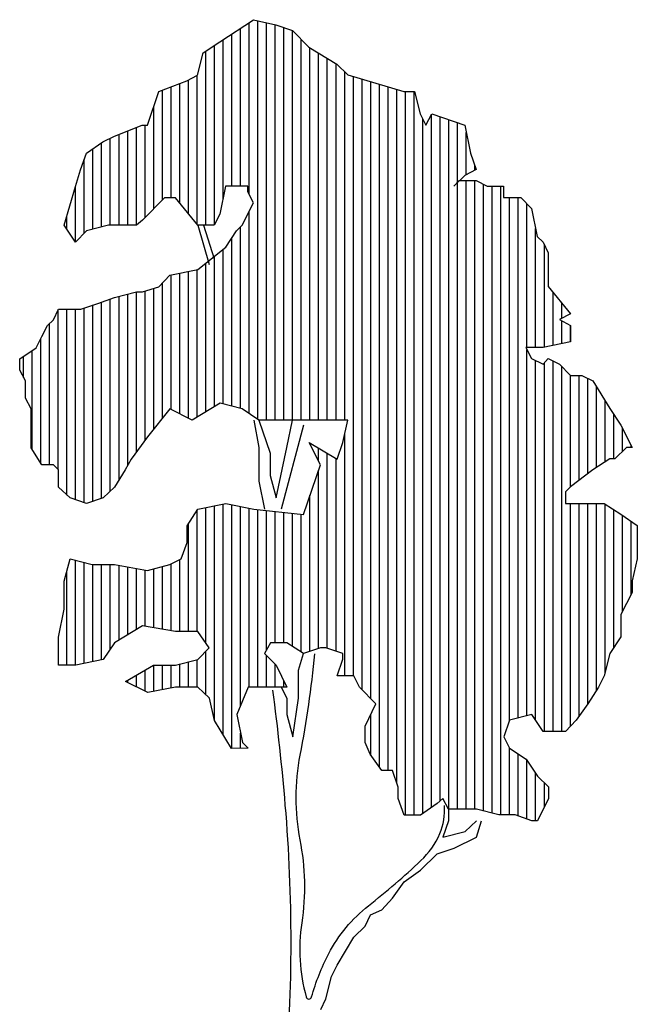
# Model space of a CAD drawing. Extents: x -1.9 to 20.9, y 2.3 to 17.
# Tile 12 of 12: x 18.1 to 20.9, y 11 to 15.6. Entities that reach past the tile are written whole.
import ezdxf

# ---------------------------------------------------------------- set-up
doc = ezdxf.new("R2010")
doc.units = 0
doc.header["$MEASUREMENT"] = 0
doc.layers.get('0').update_dxf_attribs({"linetype": 'CONTINUOUS'})

# ---------------------------------------------------------------- blocks, each defined once
blk = doc.blocks.new('*X0')
at = {"color": 0}
for p, q in [((14.64, 7.5934), (14.64, 8.5128)), ((14.6, 8.1311), (14.6, 8.4952)), ((14.62, 8.1123), (14.62, 8.5084)), ((14.66, 7.5919), (14.66, 8.5082)), ((14.68, 7.592), (14.68, 8.5036)), ((14.7, 7.592), (14.7, 8.4969)), ((14.72, 7.592), (14.72, 8.4896)), ((14.56, 8.1031), (14.56, 8.4688)), ((14.58, 8.1311), (14.58, 8.482)), ((14.74, 7.592), (14.74, 8.4696)), ((14.52, 8.0417), (14.52, 8.4425)), ((14.54, 8.0429), (14.54, 8.4556)), ((14.76, 7.592), (14.76, 8.4506)), ((14.78, 7.592), (14.78, 8.4383)), ((14.8, 7.592), (14.8, 8.4261)), ((14.82, 7.592), (14.82, 8.4138)), ((14.48, 8.0678), (14.48, 8.3763)), ((14.5, 8.0433), (14.5, 8.3869)), ((14.84, 7.592), (14.84, 8.3946)), ((14.86, 7.003), (14.86, 8.3838)), ((14.88, 6.9706), (14.88, 8.3779)), ((14.42, 8.0996), (14.42, 8.3526)), ((14.44, 8.1047), (14.44, 8.3603)), ((14.46, 8.0924), (14.46, 8.368)), ((14.9, 6.9506), (14.9, 8.372)), ((14.92, 6.7924), (14.92, 8.3661)), ((14.94, 6.7847), (14.94, 8.3602)), ((14.96, 6.7565), (14.96, 8.3543)), ((14.98, 6.6822), (14.98, 8.3496)), ((15, 6.6822), (15, 8.3496)), ((14.4, 8.0796), (14.4, 8.3147)), ((15.02, 6.6858), (15.02, 8.2864)), ((15.04, 6.6997), (15.04, 8.2976)), ((15.06, 6.7149), (15.06, 8.2916)), ((15.08, 6.6954), (15.08, 8.2847)), ((14.36, 8.0416), (14.36, 8.2664)), ((14.38, 8.0596), (14.38, 8.2717)), ((15.1, 8.1406), (15.1, 8.2778)), ((14.3, 8.0416), (14.3, 8.2421)), ((14.32, 8.0416), (14.32, 8.2509)), ((14.34, 8.0416), (14.34, 8.2587)), ((15.12, 8.158), (15.12, 8.2554)), ((14.26, 8.0323), (14.26, 8.2177)), ((14.28, 8.0375), (14.28, 8.2316)), ((14.24, 8.0232), (14.24, 8.1933)), ((15.14, 8.168), (15.14, 8.1782)), ((14.22, 8.002), (14.22, 8.1312)), ((15.1, 6.6954), (15.1, 8.1396)), ((15.12, 6.6954), (15.12, 8.1446)), ((15.14, 6.6954), (15.14, 8.1446)), ((15.16, 6.6912), (15.16, 8.1356)), ((15.18, 6.6861), (15.18, 8.1314)), ((15.2, 6.6823), (15.2, 8.1314)), ((15.22, 6.9006), (15.22, 8.105)), ((15.24, 6.9058), (15.24, 8.105)), ((15.26, 7.7593), (15.26, 8.0907)), ((14.2, 8.032), (14.2, 8.0634)), ((14.62, 7.6073), (14.62, 8.0732)), ((14.6, 7.6193), (14.6, 8.0379)), ((15.28, 7.7593), (15.28, 8.034)), ((14.58, 7.6245), (14.58, 8.0122)), ((15.3, 7.7599), (15.3, 7.996)), ((14.54, 7.6236), (14.54, 7.9699)), ((14.56, 7.6296), (14.56, 7.9858)), ((14.52, 7.6113), (14.52, 7.954)), ((14.44, 7.6167), (14.44, 7.9266)), ((14.46, 7.6064), (14.46, 7.9307)), ((14.48, 7.5961), (14.48, 7.9348)), ((14.5, 7.5991), (14.5, 7.9389)), ((14.42, 7.5968), (14.42, 7.908)), ((14.32, 7.4545), (14.32, 7.8773)), ((14.34, 7.4879), (14.34, 7.8825)), ((14.36, 7.519), (14.36, 7.8876)), ((14.38, 7.546), (14.38, 7.8897)), ((14.4, 7.5717), (14.4, 7.8958)), ((15.32, 7.7641), (15.32, 7.8861)), ((14.26, 7.405), (14.26, 7.8576)), ((14.28, 7.4119), (14.28, 7.8644)), ((14.3, 7.4288), (14.3, 7.8713)), ((15.34, 7.8263), (15.34, 7.8615)), ((14.18, 7.4781), (14.18, 7.8471)), ((14.2, 7.4196), (14.2, 7.8482)), ((14.22, 7.4085), (14.22, 7.8482)), ((14.24, 7.4016), (14.24, 7.8509)), ((15.36, 7.8369), (15.36, 7.837)), ((14.16, 7.4892), (14.16, 7.8145)), ((15.34, 7.7683), (15.34, 7.8212)), ((15.36, 7.7725), (15.36, 7.8106)), ((14.14, 7.4932), (14.14, 7.7803)), ((14.1, 7.6908), (14.1, 7.7396)), ((14.12, 7.5249), (14.12, 7.7527)), ((15.26, 6.911), (15.26, 7.7545)), ((15.28, 6.9004), (15.28, 7.7297)), ((15.3, 6.8743), (15.3, 7.7245)), ((15.32, 6.8743), (15.32, 7.7288)), ((15.34, 6.8743), (15.34, 7.7161)), ((15.36, 7.4382), (15.36, 7.6949)), ((15.38, 7.4537), (15.38, 7.6948)), ((15.4, 7.4691), (15.4, 7.6885)), ((15.42, 7.4834), (15.42, 7.6691)), ((15.44, 7.496), (15.44, 7.6365)), ((15.46, 7.5029), (15.46, 7.6049)), ((14.84, 7.003), (14.84, 7.5601)), ((15.48, 7.5202), (15.48, 7.5726)), ((14.76, 7.5367), (14.76, 7.5395)), ((15.5, 7.5293), (15.5, 7.5338)), ((14.78, 7.4978), (14.78, 7.5277)), ((14.8, 7.0662), (14.8, 7.5159)), ((14.82, 7.0595), (14.82, 7.5041)), ((14.78, 7.0659), (14.78, 7.4769)), ((14.56, 6.8676), (14.56, 7.3987)), ((14.76, 7.0592), (14.76, 7.419)), ((15.36, 6.8862), (15.36, 7.4003)), ((15.38, 6.9099), (15.38, 7.4003)), ((15.4, 6.9388), (15.4, 7.4003)), ((15.42, 6.9694), (15.42, 7.4003)), ((15.44, 7.0108), (15.44, 7.399)), ((14.5, 7.1054), (14.5, 7.3843)), ((14.52, 7.079), (14.52, 7.3905)), ((14.54, 6.9001), (14.54, 7.3946)), ((14.58, 6.8358), (14.58, 7.3971)), ((14.6, 6.9346), (14.6, 7.393)), ((14.62, 6.9765), (14.62, 7.3889)), ((14.64, 6.9765), (14.64, 7.3858)), ((14.66, 7.0625), (14.66, 7.3838)), ((14.68, 7.0791), (14.68, 7.3817)), ((14.7, 7.0791), (14.7, 7.3797)), ((14.72, 7.0705), (14.72, 7.3777)), ((14.74, 7.0575), (14.74, 7.3756)), ((15.46, 7.068), (15.46, 7.3859)), ((14.48, 7.1054), (14.48, 7.3537)), ((15.48, 7.1515), (15.48, 7.3727)), ((15.5, 7.1905), (15.5, 7.3588)), ((14.22, 7.0276), (14.22, 7.269)), ((14.24, 7.0317), (14.24, 7.2639)), ((14.46, 7.1054), (14.46, 7.2707)), ((14.2, 7.0276), (14.2, 7.2446)), ((14.26, 7.0359), (14.26, 7.2591)), ((14.28, 7.0401), (14.28, 7.2592)), ((14.3, 7.0648), (14.3, 7.2592)), ((14.32, 7.0852), (14.32, 7.2574)), ((14.34, 7.0975), (14.34, 7.2539)), ((14.36, 7.1098), (14.36, 7.2505)), ((14.38, 7.1175), (14.38, 7.247)), ((14.4, 7.1141), (14.4, 7.2497)), ((14.42, 7.1106), (14.42, 7.2548)), ((14.44, 7.1072), (14.44, 7.2606)), ((14.52, 6.9597), (14.52, 7.0592)), ((14.48, 6.9765), (14.48, 7.0353)), ((14.5, 6.9765), (14.5, 7.0405)), ((14.66, 6.9765), (14.66, 7.0498)), ((14.38, 6.9676), (14.38, 7.0164)), ((14.4, 6.9672), (14.4, 7.0277)), ((14.42, 6.9709), (14.42, 7.0277)), ((14.44, 6.9745), (14.44, 7.0277)), ((14.46, 6.9764), (14.46, 7.0302)), ((14.68, 6.9765), (14.68, 7.0298)), ((14.34, 6.987), (14.34, 6.9927)), ((14.36, 6.9773), (14.36, 7.0045)), ((14.7, 6.9766), (14.7, 6.9908)), ((14.9, 6.8212), (14.9, 6.9137)), ((14.6, 6.8358), (14.6, 6.8705)), ((15.22, 6.6823), (15.22, 6.836)), ((15.24, 6.6799), (15.24, 6.8229)), ((15.26, 6.673), (15.26, 6.8081)), ((15.28, 6.6691), (15.28, 6.7781)), ((15.3, 6.7014), (15.3, 6.756))]:
    blk.add_line(p, q, dxfattribs=at)
blk = doc.blocks.new('A$C32E078A5')
at = {"color": 7}
for p, q in [((22.1165, 4.0447), (22.1399, 4.1209)), ((22.0139, 3.9948), (22.1165, 4.0447)), ((21.9348, 3.9684), (22.0139, 3.9948)), ((21.8586, 3.8922), (21.9348, 3.9684)), ((21.7825, 3.8394), (21.8586, 3.8922)), ((21.7298, 3.7632), (21.7825, 3.8394)), ((21.68, 3.7104), (21.7298, 3.7632)), ((21.6038, 3.6342), (21.6272, 3.6869)), ((21.6272, 3.6869), (21.68, 3.7104)), ((21.5511, 3.5843), (21.6038, 3.6342)), ((21.4749, 3.4553), (21.5511, 3.5843)), ((21.4486, 3.4026), (21.4749, 3.4553)), ((21.4223, 3.3), (21.4486, 3.4026)), ((21.3988, 3.2502), (21.4223, 3.3))]:
    blk.add_line(p, q, dxfattribs=at)
at = {"color": 80}
blk.add_lwpolyline([(21.4215, 4.9177), (21.3981, 4.9176), (21.3981, 4.9176), (21.319, 4.8912), (21.2428, 4.941), (21.1666, 4.941), (21.1402, 4.8912), (21.193, 4.8384), (21.2429, 4.7359), (21.1667, 4.7358), (21.0641, 4.7358), (21.0114, 4.6098), (21.0378, 4.4808), (21.0642, 4.4545), (20.988, 4.4544), (20.9088, 4.5833), (20.8854, 4.6859), (20.859, 4.7123), (20.8326, 4.7357), (20.73, 4.7357), (20.6011, 4.7121), (20.4985, 4.7619), (20.6274, 4.8382), (20.73, 4.8382), (20.8325, 4.8646), (20.8852, 4.9174), (20.8325, 4.9936), (20.7299, 4.9935), (20.5775, 5.0198), (20.4486, 4.9407), (20.3959, 4.8644), (20.2699, 4.838), (20.1907, 4.838), (20.1907, 4.9669), (20.217, 5.0959), (20.217, 5.2248), (20.2433, 5.3274), (20.3459, 5.3011), (20.4484, 5.3011), (20.6008, 5.2748), (20.7034, 5.3012), (20.7561, 5.3276), (20.7825, 5.4038), (20.7824, 5.48), (20.8322, 5.5562), (20.9611, 5.5827), (21.0901, 5.5564), (21.3187, 5.533), (21.3977, 5.7616), (21.3449, 5.8642), (21.4739, 5.788), (21.5002, 5.8643), (21.5236, 5.9668), (21.4211, 5.9668), (21.3449, 5.9667), (21.1925, 5.9667), (21.1134, 5.9666), (21.0371, 6.0194), (20.9346, 6.0457), (20.8057, 5.9665), (20.7031, 6.0192), (20.6005, 5.8902), (20.5244, 5.7876), (20.5244, 5.7876), (20.498, 5.7378), (20.4483, 5.6586), (20.3955, 5.6088), (20.3194, 5.5824), (20.2432, 5.6087), (20.1904, 5.6585), (20.1904, 5.7113), (20.1903, 5.7376), (20.1669, 5.7611), (20.1141, 5.7611), (20.0643, 5.8402), (20.0643, 5.8636), (20.0642, 5.9662), (20.0642, 5.9662), (20.0642, 6.0189), (20.0378, 6.0687), (20.0378, 6.1479), (20.0114, 6.1977), (20.0114, 6.2504), (20.0875, 6.3003), (20.1139, 6.353), (20.1402, 6.4029), (20.1666, 6.4292), (20.19, 6.4791), (20.2164, 6.4791), (20.2926, 6.4791), (20.3717, 6.5055), (20.4479, 6.5319), (20.5504, 6.5584), (20.5768, 6.5584), (20.653, 6.5818), (20.7028, 6.6346), (20.8317, 6.6611), (20.9606, 6.7637), (21.0104, 6.8399), (21.0368, 6.8663), (21.0895, 6.9689), (21.0631, 7.0187), (21.0631, 7.0451), (20.9605, 7.045), (20.9342, 6.9161), (20.9078, 6.8662), (20.8316, 6.8662), (20.729, 6.9922), (20.6792, 6.9921), (20.5767, 6.8895), (20.5503, 6.8661), (20.4975, 6.866), (20.4477, 6.866), (20.4477, 6.866), (20.4213, 6.866), (20.3188, 6.8396), (20.269, 6.7868), (20.2162, 6.8659), (20.2162, 6.8659), (20.2689, 7.0447), (20.2689, 7.0447), (20.2923, 7.1209), (20.3186, 7.1971), (20.3948, 7.2499), (20.4475, 7.2763), (20.5765, 7.3262), (20.5999, 7.3262), (20.6526, 7.4815), (20.7815, 7.5314), (20.8313, 7.5578), (20.8576, 7.6604), (20.9338, 7.7102), (21.0891, 7.8129), (21.1917, 7.7895), (21.2679, 7.7631), (21.3441, 7.687), (21.4731, 7.6079), (21.5229, 7.5581), (21.7808, 7.482), (21.8307, 7.4821), (21.8571, 7.3795), (21.8835, 7.3268), (21.9098, 7.3795), (22.0622, 7.3268), (22.0887, 7.1979), (22.1151, 7.1217), (22.0623, 7.0953), (22.0125, 7.0455), (22.036, 7.0719), (22.1151, 7.0719), (22.1649, 7.0456), (22.2177, 7.0456), (22.2411, 7.0456), (22.2411, 6.9928), (22.3203, 6.9929), (22.3701, 6.9431), (22.3965, 6.8141), (22.4229, 6.7878), (22.4464, 6.738), (22.4465, 6.5827), (22.5491, 6.4567), (22.4993, 6.4303), (22.5491, 6.4039), (22.5492, 6.3277), (22.4232, 6.3013), (22.344, 6.3013), (22.3704, 6.2515), (22.4232, 6.2251), (22.4466, 6.2515), (22.4994, 6.2252), (22.5492, 6.1724), (22.602, 6.1725), (22.6518, 6.149), (22.731, 6.0201), (22.7808, 5.944), (22.7808, 5.944), (22.8336, 5.8414), (22.8073, 5.8414), (22.7545, 5.7886), (22.7311, 5.7886), (22.652, 5.7388), (22.5495, 5.6596), (22.526, 5.6361), (22.526, 5.5834), (22.5759, 5.5834), (22.7048, 5.5835), (22.781, 5.5337), (22.8572, 5.481), (22.8573, 5.3784), (22.8573, 5.3286), (22.8339, 5.226), (22.8339, 5.1732), (22.7812, 5.0707), (22.7813, 4.9681), (22.7813, 4.9681), (22.7315, 4.8919), (22.7052, 4.7893), (22.6788, 4.7365), (22.629, 4.6603), (22.5763, 4.5841), (22.5265, 4.5313), (22.424, 4.5313), (22.3712, 4.6104), (22.2686, 4.584), (22.2423, 4.5078), (22.2687, 4.455), (22.3449, 4.4052), (22.3977, 4.3261), (22.4475, 4.2763), (22.4475, 4.2236), (22.3978, 4.121), (22.3714, 4.121), (22.2952, 4.1473), (22.219, 4.1473), (22.1164, 4.1736), (21.9875, 4.1736), (21.9611, 4.2234), (21.9347, 4.1999), (21.8585, 4.1471), (21.7823, 4.1471), (21.7559, 4.2233), (21.7559, 4.276), (21.7295, 4.3522), (21.6797, 4.3522), (21.6269, 4.4283), (21.6034, 4.4811), (21.6034, 4.5573), (21.6532, 4.6599), (21.5769, 4.736), (21.5505, 4.7888), (21.4743, 4.7887), (21.5007, 4.8649), (21.5007, 4.8913)], close=True, dxfattribs=at)
at = {"color": 7}
for points in [[(20.8316, 6.8662), (20.8845, 6.6845)], [(20.858, 6.8662), (20.9079, 6.7109)], [(21.0899, 5.9666), (21.1134, 5.8406), (21.1135, 5.6853), (21.1399, 5.5564)], [(21.1134, 5.9666), (21.1662, 5.8143), (21.1662, 5.7117), (21.1926, 5.6092), (21.2424, 5.8407), (21.2687, 5.9667)], [(21.3185, 5.9433), (21.2161, 5.5564)], [(21.2165, 4.7359), (21.2429, 4.6861), (21.2429, 4.6099), (21.2693, 4.5073), (21.2956, 4.6861), (21.2956, 4.815), (21.319, 4.8912)], [(21.9874, 4.2234), (21.9875, 4.1208), (21.9611, 4.0446), (22.0637, 4.071), (22.1164, 4.1209)]]:
    blk.add_lwpolyline(points, dxfattribs=at)
blk.add_lwpolyline([(21.3691, 4.8896, -0.025492), (21.3025, 4.4236, 0.096745), (21.3025, 4.0325, -0.085785), (21.3108, 3.6497, 0.105549), (21.3316, 3.3085, 0.759863), (21.3566, 3.3085, -0.052913), (21.4357, 3.5082, -0.10552), (21.6188, 3.7288, 0.021906), (21.8601, 3.9368, 0.102764), (21.9475, 4.0616, 0.123648), (21.9683, 4.1906)], format="xyb", dxfattribs=at)
for centre, radius, start, end in [((10.4762, 3.2917), 10.7969, 4.78871, 7.61737), ((13.673, 3.5595), 7.5889, 355.21129, 4.78871)]:
    blk.add_arc(centre, radius, start, end, dxfattribs=at)
at = {"color": 80, "xscale": 2, "yscale": 2, "zscale": 2}
blk.add_blockref('*X0', (-8.171, -9.2172), dxfattribs=at)

msp = doc.modelspace()

# ---------------------------------------------------------------- block references
msp.add_blockref('A$C32E078A5', (-1.9234, 7.7668))

doc.saveas('drawing.dxf')
